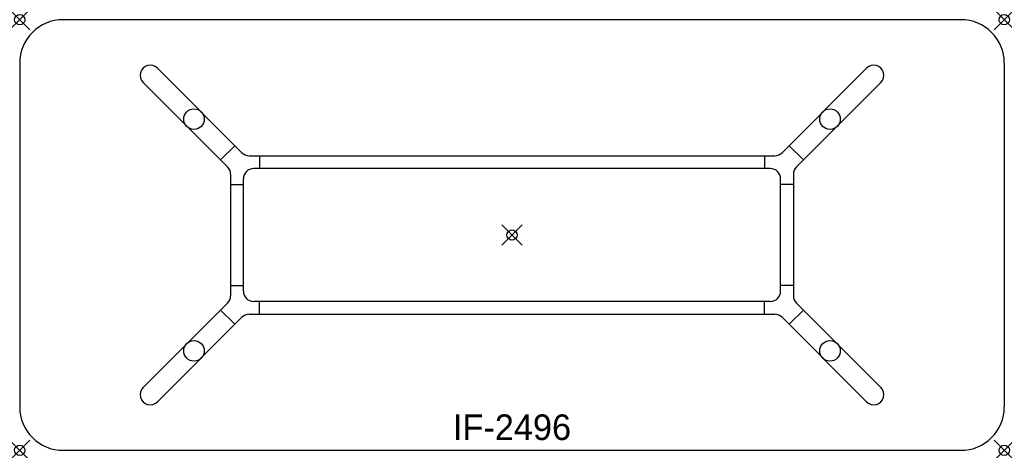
# Model space of a CAD drawing. Header units: inches. Extents: x 0 to 96, y -42 to 0.
import ezdxf
from ezdxf.enums import TextEntityAlignment as Align

# ---------------------------------------------------------------- set-up
doc = ezdxf.new("R2010")
doc.units = ezdxf.units.IN
doc.header["$PDMODE"] = 35
doc.layers.add('AFUCH-P', color=2, linetype='Continuous')
doc.layers.add('AFUCH-P-TN', color=2, linetype='Continuous')

msp = doc.modelspace()

# ---------------------------------------------------------------- linework, layer by layer
at = {"layer": 'AFUCH-P'}
for p, q in [((91.75, 0), (4.25, 0)), ((0, -4.25), (0, -37.75)), ((21.666, -12.974), (13.427, -4.735)), ((74.334, -12.974), (82.573, -4.735)), ((96, -4.25), (96, -37.75)), ((20.274, -14.366), (12.035, -6.127)), ((75.726, -14.366), (83.965, -6.127)), ((20.985, -12.293), (19.593, -13.685)), ((75.015, -12.293), (76.407, -13.685)), ((22.373, -13.267), (73.627, -13.267)), ((23.375, -13.267), (23.375, -14.517)), ((72.625, -13.267), (72.625, -14.517)), ((20.567, -15.073), (20.567, -26.927)), ((73.183, -14.517), (22.817, -14.517)), ((75.433, -15.073), (75.433, -26.927)), ((20.567, -16.075), (21.817, -16.075)), ((21.817, -26.483), (21.817, -15.517)), ((74.183, -26.483), (74.183, -15.517)), ((75.433, -16.075), (74.183, -16.075)), ((20.567, -25.925), (21.817, -25.925)), ((75.433, -25.925), (74.183, -25.925)), ((20.274, -27.634), (12.035, -35.873)), ((73.183, -27.483), (22.817, -27.483)), ((23.375, -28.733), (23.375, -27.483)), ((72.625, -28.733), (72.625, -27.483)), ((75.726, -27.634), (83.965, -35.873)), ((19.593, -28.315), (20.985, -29.707)), ((22.373, -28.733), (73.627, -28.733)), ((76.407, -28.315), (75.015, -29.707)), ((21.666, -29.026), (13.427, -37.265)), ((74.334, -29.026), (82.573, -37.265)), ((4.25, -42), (91.75, -42))]:
    msp.add_line(p, q, dxfattribs=at)
for centre in [(16.996, -9.696), (79.004, -9.696), (16.996, -32.304), (79.004, -32.304)]:
    msp.add_circle(centre, 1.004, dxfattribs=at)
for centre, radius, start, end in [((4.25, -4.25), 4.25, 90, 180), ((91.75, -4.25), 4.25, 0, 90), ((12.731, -5.431), 0.984, 45, 225.0009), ((83.269, -5.431), 0.984, 314.9991, 135), ((22.373, -12.267), 1, 225, 270), ((73.627, -12.267), 1, 270, 315), ((19.567, -15.073), 1, 0, 45), ((76.433, -15.073), 1, 135, 180), ((22.817, -15.517), 1, 90, 180), ((73.183, -15.517), 1, 360, 90), ((22.817, -26.483), 1, 180, 270), ((73.183, -26.483), 1, 270, 360), ((19.567, -26.927), 1, 315, 360), ((76.433, -26.927), 1, 180, 225), ((22.373, -29.733), 1, 90, 135), ((73.627, -29.733), 1, 45, 90), ((12.731, -36.569), 0.984, 135, 315.0009), ((83.269, -36.569), 0.984, 224.9991, 45), ((4.25, -37.75), 4.25, 180, 270), ((91.75, -37.75), 4.25, 270, 0)]:
    msp.add_arc(centre, radius, start, end, dxfattribs=at)
for p in [(0, 0), (96, 0), (48, -21), (0, -42), (96, -42)]:
    msp.add_point(p, dxfattribs=at)

# ---------------------------------------------------------------- texts
at = {"layer": 'AFUCH-P-TN'}
msp.add_text('IF-2496', height=2.5, dxfattribs=at).set_placement((48, -41), align=Align.CENTER)

doc.saveas('drawing.dxf')
